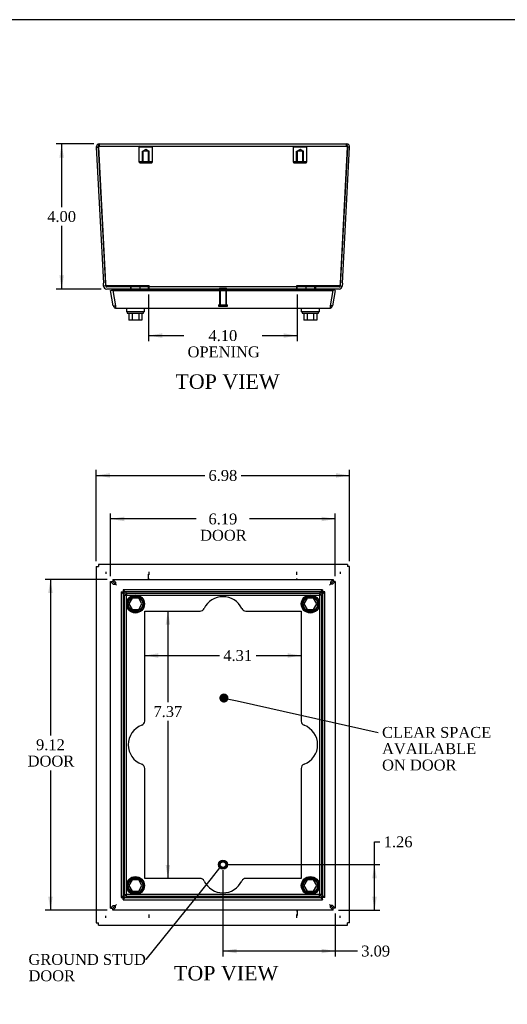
# Model space of a CAD drawing. Header units: inches. Extents: x 0.2 to 65.9, y -0.4 to 43.8.
# Tile 3 of 6: x 16.7 to 30.2, y 16.7 to 43.8. Entities that reach past the tile are written whole.
import ezdxf
from ezdxf import colors
from ezdxf.entities.mleader import LeaderData, LeaderLine
from ezdxf.enums import TextEntityAlignment as Align
from ezdxf.lldxf.tags import DXFTag
from ezdxf.math import Vec2, Vec3

# ---------------------------------------------------------------- set-up
doc = ezdxf.new("R2010")
doc.units = ezdxf.units.IN
doc.header["$MEASUREMENT"] = 0
for name, color, linetype in [('COM71389-3', 7, 'Continuous'), ('COM71390-3', 7, 'Continuous'), ('COM71396-3', 7, 'Continuous'), ('Default', 7, 'Continuous'), ('GSK88078', 7, 'Continuous'), ('SCS88040', 7, 'Continuous'), ('STD26154', 7, 'Continuous'), ('STD26202', 7, 'Continuous'), ('WAM88001', 7, 'Continuous')]:
    doc.layers.add(name, color=color, linetype=linetype)
doc.styles.add('SEACAD_Times_New_Roman', font='times.ttf')
tags = doc.linetypes.add('HIDDEN2', pattern=[0.1875, 0.125, -0.0625]).pattern_tags.tags
tags[6:7] = [DXFTag(74, 4), DXFTag(75, 0), DXFTag(340, '0'), DXFTag(46, 0.0), DXFTag(50, 0.0), DXFTag(44, 0.0), DXFTag(45, 0.0)]
tags[4:5] = [DXFTag(74, 4), DXFTag(75, 0), DXFTag(340, '0'), DXFTag(46, 0.0), DXFTag(50, 0.0), DXFTag(44, 0.0), DXFTag(45, 0.0)]
doc.dimstyles.new('HAMMOND_(_STH_-_48x32)', dxfattribs={"dimtxt": 0.3, "dimasz": 0.375, "dimexe": 0.15, "dimexo": 0.15, "dimgap": 0.075, "dimtad": 0, "dimtih": 1, "dimtoh": 1, "dimzin": 0, "dimdsep": 46, "dimtxsty": 'SEACAD_Times_New_Roman', "dimblk1": '_SE_FILLED', "dimblk2": '_SE_FILLED', "dimsah": 1, "dimcen": 0.15, "dimadec": 0, "dimazin": 0, "dimtfac": 0.8, "dimtofl": 0, "dimtmove": 0, "dimatfit": 3, "dimfxl": 1, "dimtolj": 1, "dimtzin": 0, "dimarcsym": 0})

# ---------------------------------------------------------------- blocks, each defined once
blk = doc.blocks.new('_SE_FILLED')
at = {"color": 0}
blk.add_line((0, 0), (-1, 0), dxfattribs=at)
blk.add_solid([(0, 0), (-1, -0.1665), (-1, 0.1665), (0, 0)], dxfattribs=at)
blk = doc.blocks.new('_DOT')
at = {"color": 0}
blk.add_line((0, 0), (-1, 0), dxfattribs=at)
at = {"color": 0, "const_width": 0.333}
blk.add_lwpolyline([(-0.1665, 0, 1), (0.1665, 0, 1)], format="xyb", close=True, dxfattribs=at)
blk = doc.blocks.new('SE')
at = {"layer": 'COM71389-3', "color": 7, "linetype": 'Continuous'}
for p, q in [((18.891, 28.817), (18.891, 28.76)), ((25.752, 28.817), (18.892, 28.817)), ((25.753, 28.817), (25.753, 28.76)), ((18.834, 28.76), (18.891, 28.76)), ((18.834, 28.759), (18.834, 18.933)), ((19.092, 28.616), (19.092, 28.559)), ((20.274, 28.405), (20.274, 28.553)), ((20.294, 28.53), (20.294, 28.616)), ((24.35, 28.616), (24.35, 28.53)), ((25.552, 28.616), (25.552, 28.559)), ((25.81, 28.76), (25.753, 28.76)), ((25.81, 18.933), (25.81, 28.759)), ((24.37, 19.286), (24.37, 19.139)), ((19.092, 19.076), (19.092, 19.133)), ((20.294, 19.076), (20.294, 19.162)), ((24.35, 19.162), (24.35, 19.076)), ((25.552, 19.076), (25.552, 19.133)), ((18.834, 18.932), (18.891, 18.932)), ((18.891, 18.875), (18.891, 18.932)), ((18.892, 18.875), (25.752, 18.875)), ((25.81, 18.932), (25.753, 18.932)), ((25.753, 18.875), (25.753, 18.932))]:
    blk.add_line(p, q, dxfattribs=at)
for points in [[(18.891, 28.817), (18.891, 28.817), (18.892, 28.817), (18.892, 28.817)], [(25.752, 28.817), (25.752, 28.817), (25.752, 28.817), (25.753, 28.817)], [(18.834, 28.759), (18.834, 28.759), (18.834, 28.759), (18.834, 28.76)], [(25.81, 28.76), (25.81, 28.759), (25.81, 28.759), (25.81, 28.759)], [(18.834, 18.932), (18.834, 18.932), (18.834, 18.933), (18.834, 18.933)], [(18.891, 18.875), (18.891, 18.875), (18.892, 18.875), (18.892, 18.875)], [(25.752, 18.875), (25.752, 18.875), (25.752, 18.875), (25.753, 18.875)], [(25.81, 18.933), (25.81, 18.933), (25.81, 18.932), (25.81, 18.932)]]:
    blk.add_open_spline(points, degree=3, dxfattribs=at)
at = {"layer": 'COM71390-3', "color": 7, "linetype": 'Continuous'}
for p, q in [((19.229, 28.349), (19.285, 28.349)), ((19.229, 19.343), (19.229, 28.349)), ((19.303, 28.275), (19.229, 28.349)), ((19.285, 28.405), (25.359, 28.405)), ((19.285, 28.405), (19.285, 28.349)), ((19.285, 28.405), (19.359, 28.331)), ((19.285, 28.349), (19.359, 28.275)), ((19.359, 28.275), (19.285, 28.349)), ((19.303, 28.275), (19.359, 28.275)), ((19.359, 28.331), (19.359, 28.275)), ((19.359, 28.275), (19.388, 28.247)), ((19.359, 28.275), (19.388, 28.247)), ((25.285, 28.275), (25.256, 28.247)), ((25.285, 28.275), (25.256, 28.247)), ((25.285, 28.331), (25.359, 28.405)), ((25.359, 28.349), (25.285, 28.275)), ((25.285, 28.275), (25.359, 28.349)), ((25.285, 28.331), (25.285, 28.275)), ((25.341, 28.275), (25.285, 28.275)), ((25.415, 28.349), (25.341, 28.275)), ((25.359, 28.405), (25.359, 28.349)), ((25.415, 28.349), (25.359, 28.349)), ((25.415, 28.349), (25.415, 19.343)), ((19.229, 19.343), (19.303, 19.417)), ((19.229, 19.343), (19.285, 19.343)), ((19.285, 19.343), (19.359, 19.417)), ((19.359, 19.416), (19.285, 19.343)), ((19.359, 19.36), (19.285, 19.286)), ((19.285, 19.286), (19.285, 19.343)), ((25.359, 19.286), (19.285, 19.286)), ((19.303, 19.417), (19.359, 19.417)), ((19.359, 19.416), (19.388, 19.445)), ((19.359, 19.417), (19.388, 19.445)), ((19.359, 19.36), (19.359, 19.416)), ((25.285, 19.416), (25.256, 19.445)), ((25.285, 19.417), (25.256, 19.445)), ((25.341, 19.417), (25.285, 19.417)), ((25.285, 19.417), (25.359, 19.343)), ((25.285, 19.36), (25.285, 19.416)), ((25.359, 19.343), (25.285, 19.416)), ((25.359, 19.286), (25.285, 19.36)), ((25.341, 19.417), (25.415, 19.343)), ((25.359, 19.286), (25.359, 19.343)), ((25.415, 19.343), (25.359, 19.343))]:
    blk.add_line(p, q, dxfattribs=at)
at = {"layer": 'COM71396-3', "color": 7, "linetype": 'HIDDEN2'}
for p, q in [((19.516, 28.056), (19.516, 19.636)), ((19.519, 28.06), (19.609, 27.97)), ((19.519, 28.06), (19.574, 28.06)), ((19.573, 28.056), (19.573, 19.636)), ((19.664, 28.026), (19.574, 28.115)), ((19.574, 28.115), (19.574, 28.06)), ((19.574, 28.06), (19.664, 27.97)), ((19.664, 27.97), (19.574, 28.06)), ((25.065, 28.118), (19.578, 28.118)), ((25.065, 28.061), (19.578, 28.061)), ((19.609, 19.721), (19.609, 27.97)), ((19.609, 27.97), (19.664, 27.97)), ((19.664, 28.026), (24.98, 28.026)), ((19.664, 28.026), (19.664, 27.97)), ((19.664, 19.721), (19.664, 27.97)), ((19.664, 27.97), (24.98, 27.97)), ((25.069, 28.115), (24.98, 28.026)), ((25.069, 28.06), (24.98, 27.97)), ((24.98, 27.97), (25.07, 28.06)), ((24.98, 28.026), (24.98, 27.97)), ((24.98, 27.97), (24.98, 19.721)), ((25.035, 27.97), (24.98, 27.97)), ((25.035, 27.97), (25.125, 28.06)), ((25.035, 27.97), (25.035, 19.721)), ((25.069, 28.115), (25.069, 28.06)), ((25.125, 28.06), (25.07, 28.06)), ((25.071, 19.636), (25.071, 28.056)), ((25.128, 19.636), (25.128, 28.056)), ((20.167, 27.532), (21.691, 27.532)), ((20.167, 24.501), (20.167, 27.532)), ((22.953, 27.532), (24.476, 27.532)), ((24.476, 27.532), (24.476, 24.501)), ((20.167, 20.16), (20.167, 23.19)), ((24.476, 23.19), (24.476, 20.16)), ((21.691, 20.16), (20.167, 20.16)), ((24.476, 20.16), (22.953, 20.16)), ((19.609, 19.721), (19.519, 19.632)), ((19.519, 19.632), (19.574, 19.632)), ((19.664, 19.721), (19.574, 19.632)), ((19.574, 19.632), (19.664, 19.721)), ((19.574, 19.577), (19.664, 19.666)), ((19.574, 19.577), (19.574, 19.632)), ((19.578, 19.631), (25.065, 19.631)), ((19.578, 19.574), (25.065, 19.574)), ((19.609, 19.721), (19.664, 19.721)), ((19.664, 19.666), (19.664, 19.721)), ((24.98, 19.721), (19.664, 19.721)), ((24.98, 19.666), (19.664, 19.666)), ((25.035, 19.721), (24.98, 19.721)), ((25.07, 19.632), (24.98, 19.721)), ((24.98, 19.666), (24.98, 19.721)), ((24.98, 19.721), (25.069, 19.632)), ((24.98, 19.666), (25.069, 19.577)), ((25.125, 19.632), (25.035, 19.721)), ((25.069, 19.577), (25.069, 19.632)), ((25.125, 19.632), (25.07, 19.632))]:
    blk.add_line(p, q, dxfattribs=at)
for centre in [(19.913, 27.729), (24.731, 27.729), (19.913, 19.963), (24.731, 19.963)]:
    blk.add_circle(centre, 0.2, dxfattribs=at)
for centre, radius, start, end in [((22.322, 27.354), 0.575, 25.649, 154.351), ((21.691, 27.657), 0.125, 270, 334.351), ((22.953, 27.657), 0.125, 205.649, 270), ((20.042, 24.501), 0.125, 290.531, 0), ((24.601, 24.501), 0.125, 180, 249.469), ((20.288, 23.846), 0.575, 110.531, 249.469), ((24.356, 23.846), 0.575, 290.531, 69.469), ((20.042, 23.19), 0.125, 0, 69.469), ((24.601, 23.19), 0.125, 110.531, 180), ((21.691, 20.035), 0.125, 25.649, 90), ((22.953, 20.035), 0.125, 90, 154.351), ((22.322, 20.338), 0.575, 205.649, 334.351)]:
    blk.add_arc(centre, radius, start, end, dxfattribs=at)
for points, knots in [([(19.519, 28.06), (19.516, 28.058), (19.515, 28.055), (19.52, 28.051), (19.526, 28.048), (19.542, 28.044), (19.552, 28.041), (19.576, 28.037), (19.589, 28.034), (19.602, 28.032)], [0, 0, 0, 0, 0.25, 0.25, 0.5, 0.5, 0.75, 0.75, 1, 1, 1, 1]), ([(19.574, 28.06), (19.573, 28.058), (19.573, 28.055), (19.575, 28.051), (19.576, 28.048), (19.582, 28.044), (19.585, 28.041), (19.593, 28.037), (19.598, 28.034), (19.602, 28.032)], [0, 0, 0, 0, 0.25, 0.25, 0.5, 0.5, 0.75, 0.75, 1, 1, 1, 1]), ([(19.602, 28.032), (19.6, 28.037), (19.597, 28.041), (19.593, 28.049), (19.591, 28.052), (19.586, 28.058), (19.584, 28.06), (19.579, 28.061), (19.577, 28.061), (19.574, 28.06)], [0, 0, 0, 0, 0.25, 0.25, 0.5, 0.5, 0.75, 0.75, 1, 1, 1, 1]), ([(19.602, 28.032), (19.6, 28.045), (19.597, 28.058), (19.593, 28.082), (19.591, 28.092), (19.586, 28.108), (19.584, 28.114), (19.58, 28.118), (19.579, 28.118), (19.578, 28.118)], [0, 0, 0, 0, 0.25, 0.25, 0.5, 0.5, 0.75, 0.75, 0.8572936, 0.8572936, 0.8572936, 0.8572936]), ([(25.069, 28.115), (25.067, 28.119), (25.065, 28.119), (25.06, 28.114), (25.058, 28.108), (25.053, 28.092), (25.051, 28.082), (25.046, 28.058), (25.044, 28.045), (25.042, 28.032)], [0, 0, 0, 0, 0.25, 0.25, 0.5, 0.5, 0.75, 0.75, 1, 1, 1, 1]), ([(25.069, 28.06), (25.067, 28.061), (25.065, 28.061), (25.06, 28.06), (25.058, 28.058), (25.053, 28.052), (25.051, 28.049), (25.046, 28.041), (25.044, 28.037), (25.042, 28.032)], [0, 0, 0, 0, 0.25, 0.25, 0.5, 0.5, 0.75, 0.75, 1, 1, 1, 1]), ([(25.042, 28.032), (25.046, 28.034), (25.05, 28.037), (25.058, 28.041), (25.062, 28.044), (25.067, 28.048), (25.069, 28.051), (25.071, 28.055), (25.071, 28.058), (25.07, 28.06)], [0, 0, 0, 0, 0.25, 0.25, 0.5, 0.5, 0.75, 0.75, 1, 1, 1, 1]), ([(25.042, 28.032), (25.055, 28.034), (25.068, 28.037), (25.091, 28.041), (25.102, 28.044), (25.118, 28.048), (25.123, 28.051), (25.127, 28.054), (25.128, 28.055), (25.128, 28.056)], [0, 0, 0, 0, 0.25, 0.25, 0.5, 0.5, 0.75, 0.75, 0.8572936, 0.8572936, 0.8572936, 0.8572936]), ([(19.602, 19.66), (19.589, 19.657), (19.576, 19.655), (19.552, 19.65), (19.542, 19.648), (19.526, 19.643), (19.52, 19.641), (19.517, 19.638), (19.516, 19.637), (19.516, 19.636)], [0, 0, 0, 0, 0.25, 0.25, 0.5, 0.5, 0.75, 0.75, 0.8572936, 0.8572936, 0.8572936, 0.8572936]), ([(19.602, 19.66), (19.598, 19.657), (19.593, 19.655), (19.585, 19.65), (19.582, 19.648), (19.576, 19.643), (19.575, 19.641), (19.573, 19.636), (19.573, 19.634), (19.574, 19.632)], [0, 0, 0, 0, 0.25, 0.25, 0.5, 0.5, 0.75, 0.75, 1, 1, 1, 1]), ([(19.574, 19.632), (19.577, 19.631), (19.579, 19.63), (19.584, 19.632), (19.586, 19.634), (19.591, 19.639), (19.593, 19.643), (19.597, 19.651), (19.6, 19.655), (19.602, 19.66)], [0, 0, 0, 0, 0.25, 0.25, 0.5, 0.5, 0.75, 0.75, 1, 1, 1, 1]), ([(19.578, 19.574), (19.579, 19.574), (19.58, 19.574), (19.584, 19.578), (19.586, 19.583), (19.591, 19.599), (19.593, 19.61), (19.597, 19.633), (19.6, 19.647), (19.602, 19.66)], [0.1427064, 0.1427064, 0.1427064, 0.1427064, 0.25, 0.25, 0.5, 0.5, 0.75, 0.75, 1, 1, 1, 1]), ([(25.125, 19.632), (25.128, 19.634), (25.128, 19.636), (25.123, 19.641), (25.118, 19.643), (25.102, 19.648), (25.091, 19.65), (25.068, 19.655), (25.055, 19.657), (25.042, 19.66)], [0, 0, 0, 0, 0.25, 0.25, 0.5, 0.5, 0.75, 0.75, 1, 1, 1, 1]), ([(25.07, 19.632), (25.071, 19.634), (25.071, 19.636), (25.069, 19.641), (25.067, 19.643), (25.062, 19.648), (25.058, 19.65), (25.05, 19.655), (25.046, 19.657), (25.042, 19.66)], [0, 0, 0, 0, 0.25, 0.25, 0.5, 0.5, 0.75, 0.75, 1, 1, 1, 1]), ([(25.042, 19.66), (25.044, 19.647), (25.046, 19.633), (25.051, 19.61), (25.053, 19.599), (25.058, 19.583), (25.06, 19.578), (25.063, 19.574), (25.064, 19.574), (25.065, 19.574)], [0, 0, 0, 0, 0.25, 0.25, 0.5, 0.5, 0.75, 0.75, 0.8572936, 0.8572936, 0.8572936, 0.8572936]), ([(25.042, 19.66), (25.044, 19.655), (25.046, 19.651), (25.051, 19.643), (25.053, 19.639), (25.058, 19.634), (25.06, 19.632), (25.065, 19.63), (25.067, 19.631), (25.069, 19.632)], [0, 0, 0, 0, 0.25, 0.25, 0.5, 0.5, 0.75, 0.75, 1, 1, 1, 1])]:
    blk.add_open_spline(points, degree=3, knots=knots, dxfattribs=at)
for points in [[(19.578, 28.118), (19.577, 28.118), (19.575, 28.117), (19.574, 28.115)], [(25.128, 28.056), (25.127, 28.058), (25.126, 28.059), (25.125, 28.06)], [(19.516, 19.635), (19.516, 19.634), (19.517, 19.633), (19.519, 19.632)], [(19.574, 19.577), (19.575, 19.575), (19.577, 19.574), (19.578, 19.574)], [(25.066, 19.574), (25.067, 19.574), (25.068, 19.575), (25.069, 19.577)]]:
    blk.add_open_spline(points, degree=3, dxfattribs=at)
at = {"layer": 'GSK88078', "color": 7, "linetype": 'Continuous'}
for p, q in [((19.333, 28.301), (19.333, 28.301)), ((20.274, 28.434), (20.294, 28.434)), ((24.35, 28.434), (24.37, 28.434)), ((25.31, 28.301), (25.31, 28.301)), ((19.333, 19.391), (19.333, 19.391)), ((25.31, 19.391), (25.31, 19.391)), ((24.37, 19.258), (24.35, 19.258))]:
    blk.add_line(p, q, dxfattribs=at)
at = {"layer": 'SCS88040', "color": 7, "linetype": 'Continuous'}
for p, q in [((19.822, 27.885), (19.732, 27.729)), ((19.732, 27.729), (19.822, 27.573)), ((20.002, 27.885), (19.822, 27.885)), ((20.092, 27.729), (20.002, 27.885)), ((20.002, 27.573), (20.092, 27.729)), ((24.641, 27.885), (24.551, 27.729)), ((24.551, 27.729), (24.641, 27.573)), ((24.821, 27.885), (24.641, 27.885)), ((24.911, 27.729), (24.821, 27.885)), ((24.821, 27.573), (24.911, 27.729)), ((19.822, 27.573), (20.002, 27.573)), ((24.641, 27.573), (24.821, 27.573)), ((19.822, 20.119), (19.732, 19.963)), ((20.002, 20.119), (19.822, 20.119)), ((20.092, 19.963), (20.002, 20.119)), ((24.641, 20.119), (24.551, 19.963)), ((24.821, 20.119), (24.641, 20.119)), ((24.911, 19.963), (24.821, 20.119)), ((19.732, 19.963), (19.822, 19.807)), ((20.002, 19.807), (20.092, 19.963)), ((24.551, 19.963), (24.641, 19.807)), ((24.821, 19.807), (24.911, 19.963)), ((19.822, 19.807), (20.002, 19.807)), ((24.641, 19.807), (24.821, 19.807))]:
    blk.add_line(p, q, dxfattribs=at)
for centre in [(19.912, 27.729), (24.731, 27.729), (19.912, 19.963), (24.731, 19.963)]:
    blk.add_circle(centre, 0.225, dxfattribs=at)
at = {"layer": 'STD26202', "color": 7, "linetype": 'HIDDEN2'}
for radius in [0.125, 0.095, 0.0759]:
    blk.add_circle((22.322, 20.542), radius, dxfattribs=at)
at = {"layer": 'WAM88001', "color": 7, "linetype": 'Continuous'}
for centre in [(19.912, 27.729), (24.731, 27.729), (19.912, 19.963), (24.731, 19.963)]:
    blk.add_circle(centre, 0.25, dxfattribs=at)
blk = doc.blocks.new('SE1')
at = {"layer": 'COM71389-3', "color": 7, "linetype": 'Continuous'}
for p, q in [((18.834, 40.322), (18.891, 40.325)), ((18.834, 40.322), (19.03, 36.573)), ((18.891, 40.325), (18.891, 40.323)), ((18.891, 40.322), (18.891, 40.325)), ((19.092, 36.494), (18.891, 40.322)), ((18.92, 40.412), (25.724, 40.412)), ((25.753, 40.322), (25.552, 36.494)), ((25.613, 36.573), (25.81, 40.322)), ((25.753, 40.322), (25.753, 40.325)), ((25.81, 40.322), (25.753, 40.325)), ((25.753, 40.323), (25.753, 40.325)), ((19.035, 36.494), (19.03, 36.573)), ((19.092, 36.497), (19.035, 36.494)), ((20.294, 36.494), (19.092, 36.494)), ((20.274, 36.469), (19.121, 36.469)), ((20.274, 36.412), (19.121, 36.412)), ((20.274, 36.412), (20.274, 36.469)), ((20.294, 36.412), (20.294, 36.494)), ((24.35, 36.412), (20.294, 36.412)), ((25.552, 36.494), (24.35, 36.494)), ((24.35, 36.494), (24.35, 36.412)), ((24.37, 36.412), (24.37, 36.469)), ((25.523, 36.469), (24.37, 36.469)), ((25.523, 36.412), (24.37, 36.412)), ((25.552, 36.497), (25.609, 36.494)), ((25.613, 36.573), (25.609, 36.494))]:
    blk.add_line(p, q, dxfattribs=at)
at = {"layer": 'COM71389-3', "color": 7, "linetype": 'HIDDEN2'}
for p, q in [((19.092, 36.497), (18.891, 40.325)), ((18.891, 40.323), (19.087, 36.576)), ((18.92, 40.355), (18.92, 40.412)), ((18.92, 40.355), (25.724, 40.355)), ((25.753, 40.325), (25.552, 36.497)), ((25.556, 36.576), (25.753, 40.323)), ((25.724, 40.355), (25.724, 40.412)), ((19.087, 36.576), (19.092, 36.497)), ((19.092, 36.497), (19.092, 36.497)), ((19.092, 36.494), (19.092, 36.497)), ((20.294, 36.497), (19.092, 36.497)), ((19.774, 36.469), (19.774, 36.412)), ((19.786, 36.469), (19.786, 36.412)), ((20.039, 36.412), (20.039, 36.469)), ((20.294, 36.497), (20.294, 36.494)), ((24.35, 36.469), (20.294, 36.469)), ((24.35, 36.497), (24.35, 36.494)), ((25.552, 36.497), (24.35, 36.497)), ((24.605, 36.469), (24.605, 36.412)), ((24.858, 36.412), (24.858, 36.469)), ((24.87, 36.469), (24.87, 36.412)), ((25.552, 36.497), (25.556, 36.576)), ((25.552, 36.494), (25.552, 36.497)), ((25.552, 36.497), (25.552, 36.497))]:
    blk.add_line(p, q, dxfattribs=at)
at = {"layer": 'COM71389-3', "color": 7, "linetype": 'Continuous'}
for centre, radius, start, end in [((18.92, 40.326), 0.086, 90, 183), ((18.92, 40.326), 0.029, 151.8516, 183), ((25.724, 40.326), 0.086, 357, 90), ((25.724, 40.326), 0.029, 357, 28.4771), ((19.121, 36.498), 0.086, 183, 270), ((19.121, 36.498), 0.029, 188.9286, 270), ((25.523, 36.498), 0.086, 270, 357), ((25.523, 36.498), 0.029, 270, 351.0714)]:
    blk.add_arc(centre, radius, start, end, dxfattribs=at)
at = {"layer": 'COM71389-3', "color": 7, "linetype": 'HIDDEN2'}
for centre, start, end in [((18.92, 40.326), 90, 151.8516), ((25.724, 40.326), 28.4771, 90), ((19.121, 36.498), 183, 188.9286), ((25.523, 36.498), 351.0714, 357)]:
    blk.add_arc(centre, 0.029, start, end, dxfattribs=at)
at = {"layer": 'COM71389-3', "color": 7, "linetype": 'Continuous'}
for points in [[(18.891, 40.322), (18.892, 40.328), (18.893, 40.334), (18.896, 40.345), (18.897, 40.351), (18.899, 40.362), (18.901, 40.367), (18.903, 40.377), (18.904, 40.381), (18.908, 40.394), (18.91, 40.401), (18.914, 40.408), (18.915, 40.409), (18.918, 40.412), (18.919, 40.412), (18.92, 40.412)], [(25.724, 40.412), (25.725, 40.412), (25.726, 40.412), (25.729, 40.409), (25.73, 40.408), (25.732, 40.403), (25.733, 40.4), (25.736, 40.394), (25.737, 40.39), (25.741, 40.377), (25.743, 40.367), (25.747, 40.351), (25.748, 40.345), (25.75, 40.334), (25.751, 40.328), (25.753, 40.322)]]:
    blk.add_open_spline(points, degree=3, knots=[0, 0, 0, 0, 0.125, 0.125, 0.25, 0.25, 0.375, 0.375, 0.5, 0.5, 0.75, 0.75, 0.875, 0.875, 1, 1, 1, 1], dxfattribs=at)
at = {"layer": 'COM71389-3', "color": 7, "linetype": 'HIDDEN2'}
for points in [[(18.891, 40.325), (18.893, 40.329), (18.896, 40.333), (18.901, 40.34), (18.903, 40.343), (18.91, 40.352), (18.915, 40.355), (18.92, 40.355)], [(25.724, 40.355), (25.726, 40.355), (25.729, 40.355), (25.733, 40.351), (25.736, 40.349), (25.743, 40.341), (25.748, 40.333), (25.753, 40.325)]]:
    blk.add_open_spline(points, degree=3, knots=[0, 0, 0, 0, 0.25, 0.25, 0.5, 0.5, 1, 1, 1, 1], dxfattribs=at)
at = {"layer": 'COM71390-3', "color": 7, "linetype": 'Continuous'}
for p, q in [((19.229, 36.37), (19.285, 36.38)), ((19.285, 36.37), (19.285, 36.38)), ((19.285, 36.38), (19.285, 36.38)), ((25.415, 36.37), (25.359, 36.38)), ((25.359, 36.38), (25.359, 36.38)), ((25.359, 36.37), (25.359, 36.38)), ((19.303, 35.951), (19.229, 36.37)), ((19.285, 36.37), (25.359, 36.37)), ((19.285, 36.37), (19.359, 35.951)), ((25.285, 35.951), (25.359, 36.37)), ((25.415, 36.37), (25.341, 35.951)), ((19.303, 35.951), (19.357, 35.961)), ((19.359, 35.885), (19.359, 35.952)), ((19.359, 35.951), (19.359, 35.885)), ((19.388, 35.88), (25.256, 35.88)), ((25.285, 35.885), (25.285, 35.952)), ((25.285, 35.951), (25.285, 35.885)), ((25.341, 35.951), (25.286, 35.961))]:
    blk.add_line(p, q, dxfattribs=at)
for centre, start, end in [((19.388, 35.966), 190, 250.6045), ((19.388, 35.966), 250.6045, 270), ((25.256, 35.966), 270, 289.3955), ((25.256, 35.966), 289.3955, 350)]:
    blk.add_arc(centre, 0.086, start, end, dxfattribs=at)
for centre, start_param, end_param in [((19.388, 35.966), 2.803078, 3.141593), ((25.256, 35.966), 3.141593, 3.480107)]:
    blk.add_ellipse(centre, major_axis=(0, 0.086), ratio=0.996101, start_param=start_param, end_param=end_param, dxfattribs=at)
at = {"layer": 'GSK88078', "color": 7, "linetype": 'Continuous'}
for p, q in [((19.237, 36.494), (19.244, 36.469)), ((19.259, 36.412), (19.268, 36.38)), ((25.376, 36.38), (19.268, 36.38)), ((25.376, 36.38), (25.384, 36.412)), ((25.4, 36.469), (25.406, 36.494))]:
    blk.add_line(p, q, dxfattribs=at)
at = {"layer": 'SCS88040', "color": 7, "linetype": 'Continuous'}
for p, q in [((19.687, 35.787), (19.687, 35.747)), ((19.687, 35.747), (20.137, 35.747)), ((19.732, 35.747), (19.732, 35.553)), ((19.822, 35.747), (19.822, 35.553)), ((20.002, 35.747), (20.002, 35.553)), ((20.092, 35.747), (20.092, 35.553)), ((20.137, 35.747), (20.137, 35.787)), ((24.506, 35.787), (24.506, 35.747)), ((24.506, 35.747), (24.956, 35.747)), ((24.551, 35.747), (24.551, 35.553)), ((24.641, 35.747), (24.641, 35.553)), ((24.821, 35.747), (24.821, 35.553)), ((24.911, 35.747), (24.911, 35.553)), ((24.956, 35.747), (24.956, 35.787)), ((19.822, 35.553), (19.732, 35.553)), ((20.002, 35.553), (19.822, 35.553)), ((20.092, 35.553), (20.002, 35.553)), ((24.641, 35.553), (24.551, 35.553)), ((24.821, 35.553), (24.641, 35.553)), ((24.911, 35.553), (24.821, 35.553))]:
    blk.add_line(p, q, dxfattribs=at)
at = {"layer": 'STD26154', "color": 7, "linetype": 'HIDDEN2'}
for p, q in [((20.029, 40.355), (20.009, 40.335)), ((20.009, 40.335), (20.384, 40.335)), ((20.009, 40.335), (20.009, 39.915)), ((20.102, 40.215), (20.119, 40.215)), ((20.102, 39.895), (20.102, 40.215)), ((20.197, 40.262), (20.119, 40.215)), ((20.275, 40.215), (20.119, 40.215)), ((20.119, 40.215), (20.119, 39.895)), ((20.275, 40.215), (20.197, 40.262)), ((20.275, 39.895), (20.275, 40.215)), ((20.292, 40.215), (20.275, 40.215)), ((20.292, 39.895), (20.292, 40.215)), ((20.384, 40.335), (20.364, 40.355)), ((20.384, 39.915), (20.384, 40.335)), ((24.279, 40.355), (24.259, 40.335)), ((24.259, 40.335), (24.634, 40.335)), ((24.259, 40.335), (24.259, 39.915)), ((24.352, 40.215), (24.369, 40.215)), ((24.352, 39.895), (24.352, 40.215)), ((24.447, 40.262), (24.369, 40.215)), ((24.525, 40.215), (24.369, 40.215)), ((24.369, 40.215), (24.369, 39.895)), ((24.525, 40.215), (24.447, 40.262)), ((24.525, 39.895), (24.525, 40.215)), ((24.542, 40.215), (24.525, 40.215)), ((24.542, 39.895), (24.542, 40.215)), ((24.634, 40.335), (24.614, 40.355)), ((24.634, 39.915), (24.634, 40.335)), ((20.384, 39.915), (20.009, 39.915)), ((20.009, 39.915), (20.029, 39.895)), ((20.364, 39.895), (20.384, 39.915)), ((24.634, 39.915), (24.259, 39.915)), ((24.259, 39.915), (24.279, 39.895)), ((24.614, 39.895), (24.634, 39.915)), ((20.029, 39.895), (20.364, 39.895)), ((24.279, 39.895), (24.614, 39.895))]:
    blk.add_line(p, q, dxfattribs=at)
at = {"layer": 'STD26202', "color": 7, "linetype": 'HIDDEN2'}
for p, q in [((22.227, 36.437), (22.417, 36.437)), ((22.227, 36.437), (22.227, 35.972)), ((22.246, 36.437), (22.246, 35.972)), ((22.398, 36.437), (22.398, 35.972)), ((22.417, 35.972), (22.417, 36.437)), ((22.197, 35.972), (22.447, 35.972)), ((22.197, 35.972), (22.197, 35.937)), ((22.197, 35.937), (22.447, 35.937)), ((22.447, 35.937), (22.447, 35.972))]:
    blk.add_line(p, q, dxfattribs=at)
at = {"layer": 'WAM88001', "color": 7, "linetype": 'Continuous'}
for p, q in [((19.662, 35.88), (19.662, 35.787)), ((20.162, 35.787), (20.162, 35.88)), ((24.481, 35.88), (24.481, 35.787)), ((24.981, 35.787), (24.981, 35.88)), ((20.162, 35.787), (19.662, 35.787)), ((24.981, 35.787), (24.481, 35.787))]:
    blk.add_line(p, q, dxfattribs=at)
blk = doc.blocks.new('DMBLK48')
at = {"layer": 'Default', "linetype": 'Continuous', "transparency": 16777216}
for points in [[(17.509, 28.03), (17.634, 28.03), (17.572, 28.405)], [(17.509, 19.661), (17.572, 19.286), (17.634, 19.661)]]:
    blk.add_hatch(color=7, dxfattribs=at).paths.add_polyline_path(points)
at = {"layer": 'Default', "color": 7, "linetype": 'Continuous', "transparency": 16777216}
for p, q in [((19.135, 28.405), (17.422, 28.405)), ((17.572, 28.405), (17.572, 24.101)), ((17.572, 23.141), (17.572, 19.286)), ((19.135, 19.286), (17.422, 19.286))]:
    blk.add_line(p, q, dxfattribs=at)
at = {"layer": 'Default', "color": 7, "linetype": 'Continuous', "transparency": 16777216, "style": 'SEACAD_Times_New_Roman'}
for s, p in [('9.12', (17.174, 23.996)), ('DOOR', (16.943, 23.546))]:
    blk.add_text(s, height=0.3, dxfattribs=at).set_placement(p, align=Align.TOP_LEFT)
blk = doc.blocks.new('DMBLK49')
at = {"layer": 'Default', "linetype": 'Continuous', "transparency": 16777216}
for points in [[(26.56, 20.167), (26.497, 20.542), (26.435, 20.167)], [(26.56, 19.661), (26.435, 19.661), (26.497, 19.286)]]:
    blk.add_hatch(color=7, dxfattribs=at).paths.add_polyline_path(points)
at = {"layer": 'Default', "color": 7, "linetype": 'Continuous', "transparency": 16777216}
for p, q in [((26.497, 21.169), (26.647, 21.169)), ((26.497, 19.286), (26.497, 21.169)), ((22.472, 20.542), (26.647, 20.542)), ((25.509, 19.286), (26.647, 19.286))]:
    blk.add_line(p, q, dxfattribs=at)
at = {"layer": 'Default', "color": 7, "linetype": 'Continuous', "transparency": 16777216, "style": 'SEACAD_Times_New_Roman'}
blk.add_text('1.26', height=0.3, dxfattribs=at).set_placement((26.752, 21.319), align=Align.TOP_LEFT)
blk = doc.blocks.new('DMBLK50')
at = {"layer": 'Default', "linetype": 'Continuous', "transparency": 16777216}
for points in [[(22.697, 18.096), (22.697, 18.221), (22.322, 18.159)], [(25.04, 18.096), (25.415, 18.159), (25.04, 18.221)]]:
    blk.add_hatch(color=7, dxfattribs=at).paths.add_polyline_path(points)
at = {"layer": 'Default', "color": 7, "linetype": 'Continuous', "transparency": 16777216}
for p, q in [((22.322, 20.392), (22.322, 18.009)), ((25.415, 19.193), (25.415, 18.009)), ((26.028, 18.159), (22.322, 18.159))]:
    blk.add_line(p, q, dxfattribs=at)
at = {"layer": 'Default', "color": 7, "linetype": 'Continuous', "transparency": 16777216, "style": 'SEACAD_Times_New_Roman'}
blk.add_text('3.09', height=0.3, dxfattribs=at).set_placement((26.133, 18.309), align=Align.TOP_LEFT)
blk = doc.blocks.new('DMBLK51')
at = {"layer": 'Default', "linetype": 'Continuous', "transparency": 16777216}
for points in [[(20.542, 26.369), (20.167, 26.307), (20.542, 26.244)], [(24.101, 26.369), (24.101, 26.244), (24.476, 26.307)]]:
    blk.add_hatch(color=7, dxfattribs=at).paths.add_polyline_path(points)
at = {"layer": 'Default', "color": 7, "linetype": 'Continuous', "transparency": 16777216}
for p, q in [((20.167, 26.307), (22.227, 26.307)), ((23.234, 26.307), (24.476, 26.307))]:
    blk.add_line(p, q, dxfattribs=at)
at = {"layer": 'Default', "color": 7, "linetype": 'Continuous', "transparency": 16777216, "style": 'SEACAD_Times_New_Roman'}
blk.add_text('4.31', height=0.3, dxfattribs=at).set_placement((22.332, 26.457), align=Align.TOP_LEFT)
blk = doc.blocks.new('DMBLK52')
at = {"layer": 'Default', "linetype": 'Continuous', "transparency": 16777216}
for points in [[(20.744, 27.157), (20.869, 27.157), (20.806, 27.532)], [(20.744, 20.535), (20.806, 20.16), (20.869, 20.535)]]:
    blk.add_hatch(color=7, dxfattribs=at).paths.add_polyline_path(points)
at = {"layer": 'Default', "color": 7, "linetype": 'Continuous', "transparency": 16777216}
for p, q in [((20.806, 27.532), (20.806, 25.017)), ((20.806, 24.507), (20.806, 20.16))]:
    blk.add_line(p, q, dxfattribs=at)
at = {"layer": 'Default', "color": 7, "linetype": 'Continuous', "transparency": 16777216, "style": 'SEACAD_Times_New_Roman'}
blk.add_text('7.37', height=0.3, dxfattribs=at).set_placement((20.408, 24.912), align=Align.TOP_LEFT)
blk = doc.blocks.new('DMBLK53')
at = {"layer": 'Default', "linetype": 'Continuous', "transparency": 16777216}
for points in [[(17.818, 40.037), (17.943, 40.037), (17.88, 40.412)], [(17.818, 36.787), (17.88, 36.412), (17.943, 36.787)]]:
    blk.add_hatch(color=7, dxfattribs=at).paths.add_polyline_path(points)
at = {"layer": 'Default', "color": 7, "linetype": 'Continuous', "transparency": 16777216}
for p, q in [((18.77, 40.412), (17.73, 40.412)), ((17.88, 40.412), (17.88, 38.667)), ((17.88, 38.157), (17.88, 36.412)), ((18.971, 36.412), (17.73, 36.412))]:
    blk.add_line(p, q, dxfattribs=at)
at = {"layer": 'Default', "color": 7, "linetype": 'Continuous', "transparency": 16777216, "style": 'SEACAD_Times_New_Roman'}
blk.add_text('4.00', height=0.3, dxfattribs=at).set_placement((17.482, 38.562), align=Align.TOP_LEFT)
blk = doc.blocks.new('DMBLK54')
at = {"layer": 'Default', "linetype": 'Continuous', "transparency": 16777216}
for points in [[(20.649, 35.066), (20.649, 35.191), (20.274, 35.129)], [(23.995, 35.066), (24.37, 35.129), (23.995, 35.191)]]:
    blk.add_hatch(color=7, dxfattribs=at).paths.add_polyline_path(points)
at = {"layer": 'Default', "color": 7, "linetype": 'Continuous', "transparency": 16777216}
for p, q in [((20.274, 36.262), (20.274, 34.979)), ((24.37, 36.262), (24.37, 34.979)), ((20.274, 35.129), (21.243, 35.129)), ((23.401, 35.129), (24.37, 35.129))]:
    blk.add_line(p, q, dxfattribs=at)
at = {"layer": 'Default', "color": 7, "linetype": 'Continuous', "transparency": 16777216, "style": 'SEACAD_Times_New_Roman'}
for s, p in [('4.10', (21.924, 35.279)), ('OPENING', (21.348, 34.829))]:
    blk.add_text(s, height=0.3, dxfattribs=at).set_placement(p, align=Align.TOP_LEFT)
blk = doc.blocks.new('DMBLK68')
at = {"layer": 'Default', "linetype": 'Continuous', "transparency": 16777216}
for points in [[(19.209, 31.335), (18.834, 31.273), (19.209, 31.21)], [(25.435, 31.335), (25.435, 31.21), (25.81, 31.273)]]:
    blk.add_hatch(color=7, dxfattribs=at).paths.add_polyline_path(points)
at = {"layer": 'Default', "color": 7, "linetype": 'Continuous', "transparency": 16777216}
for p, q in [((18.834, 28.909), (18.834, 31.423)), ((18.834, 31.273), (21.819, 31.273)), ((22.825, 31.273), (25.81, 31.273)), ((25.81, 28.909), (25.81, 31.423))]:
    blk.add_line(p, q, dxfattribs=at)
at = {"layer": 'Default', "color": 7, "linetype": 'Continuous', "transparency": 16777216, "style": 'SEACAD_Times_New_Roman'}
blk.add_text('6.98', height=0.3, dxfattribs=at).set_placement((21.924, 31.423), align=Align.TOP_LEFT)
blk = doc.blocks.new('DMBLK69')
at = {"layer": 'Default', "linetype": 'Continuous', "transparency": 16777216}
for points in [[(19.604, 30.135), (19.229, 30.073), (19.604, 30.01)], [(25.04, 30.135), (25.04, 30.01), (25.415, 30.073)]]:
    blk.add_hatch(color=7, dxfattribs=at).paths.add_polyline_path(points)
at = {"layer": 'Default', "color": 7, "linetype": 'Continuous', "transparency": 16777216}
for p, q in [((19.229, 28.499), (19.229, 30.223)), ((25.415, 28.499), (25.415, 30.223)), ((21.588, 30.073), (19.229, 30.073)), ((25.415, 30.073), (23.056, 30.073))]:
    blk.add_line(p, q, dxfattribs=at)
at = {"layer": 'Default', "color": 7, "linetype": 'Continuous', "transparency": 16777216, "style": 'SEACAD_Times_New_Roman'}
for s, p in [('6.19', (21.924, 30.223)), ('DOOR', (21.693, 29.773))]:
    blk.add_text(s, height=0.3, dxfattribs=at).set_placement(p, align=Align.TOP_LEFT)
blk = doc.blocks.new('BORDER')
at = {"layer": 'Default', "color": 7, "linetype": 'Continuous'}
blk.add_line((0, 27.86), (-41.86, 27.86), dxfattribs=at)

msp = doc.modelspace()

# ---------------------------------------------------------------- block references
at = {"layer": 'Default', "color": 7, "xscale": 1.57, "yscale": 1.57, "zscale": 1.57}
msp.add_blockref('BORDER', (65.889, 0.099), dxfattribs=at)
at = {"layer": 'Default'}
for name in ['SE1', 'SE']:
    msp.add_blockref(name, (0, 0), dxfattribs=at)

# ---------------------------------------------------------------- texts
at = {"layer": 'Default', "color": 7, "linetype": 'Continuous', "style": 'SEACAD_Times_New_Roman'}
for p in [(21.014, 34.06), (20.976, 17.747)]:
    msp.add_text('TOP VIEW', height=0.4, dxfattribs=at).set_placement(p, align=Align.TOP_LEFT)

# ---------------------------------------------------------------- dimensions: what is measured, and where the dimension line sits
at = {"layer": 'Default', "color": 7, "linetype": 'Continuous'}
for base, p1, p2, angle, text, picture, middle, dimtype in [((17.88, 36.412), (18.92, 40.412), (19.121, 36.412), 90, '\\A1;<>', 'DMBLK53', (17.88, 38.412), 160), ((20.274, 35.129), (20.274, 36.412), (24.37, 36.412), 0, '\\A1;<>\\POPENING', 'DMBLK54', (22.322, 35.129), 161), ((18.834, 31.273), (18.834, 28.759), (25.81, 28.759), 0, '\\A1;<>', 'DMBLK68', (22.322, 31.273), 161), ((25.415, 30.073), (25.415, 28.349), (19.229, 28.349), 180, '\\A1;<>\\PDOOR', 'DMBLK69', (22.322, 30.073), 161), ((17.572, 28.405), (19.285, 28.405), (19.285, 19.286), 270, '\\A1;<>\\PDOOR', 'DMBLK48', (17.572, 23.846), 161), ((20.806, 20.16), (21.691, 27.532), (20.929, 20.16), 90, '\\A1;<>', 'DMBLK52', (20.806, 24.762), 160), ((20.167, 26.307), (20.167, 24.501), (24.476, 24.501), 0, '\\A1;<>', 'DMBLK51', (22.731, 26.307), 161)]:
    dim = msp.add_linear_dim(base=base, p1=p1, p2=p2, angle=angle, text=text, dimstyle='HAMMOND_(_STH_-_48x32)', dxfattribs=at)
    dim.commit()
    dim.dimension.update_dxf_attribs({"geometry": picture, "text_midpoint": middle, "dimtype": dimtype})
dim = msp.add_linear_dim(base=(26.497, 20.542), p1=(25.359, 19.286), p2=(22.322, 20.542), angle=90, text='\\A1;<>', dimstyle='HAMMOND_(_STH_-_48x32)', override={"dimtmove": 1}, dxfattribs=at)
dim.commit()
dim.dimension.update_dxf_attribs({"geometry": 'DMBLK49', "text_midpoint": (26.647, 21.169), "dimtype": 160})
dim = msp.add_linear_dim(base=(22.322, 18.159), p1=(25.415, 19.343), p2=(22.322, 20.542), text='\\A1;<>', dimstyle='HAMMOND_(_STH_-_48x32)', dxfattribs=at)
dim.commit()
dim.dimension.update_dxf_attribs({"geometry": 'DMBLK50', "text_midpoint": (26.028, 18.159), "dimtype": 160})

# ---------------------------------------------------------------- leaders
ml = msp.add_multileader_mtext('Standard', dxfattribs=at)
ml.set_content('{\\pxsm0.9;\\fTimes New Roman|b0||i0||c0|p34;\\W1.;CLEAR SPACE\\PAVAILABLE\\PON DOOR\\P}', color=7)
ml.set_leader_properties()
ml.set_arrow_properties(name='DOT')
ml.build(insert=Vec2(0, 0))
ml.multileader.update_dxf_attribs({"dogleg_length": 0, "arrow_head_size": 0.375})
ctx = ml.context
ctx.base_point, ctx.char_height, ctx.arrow_head_size, ctx.landing_gap_size = Vec3(26.615, 24.125), 0.3, 0.375, 0.105
notes = []
notes.append((ctx, [(0, (1, 1, 0), (26.6, 24.185), (1, 0), 0, [(0, [(22.35, 25.135)], 0, [])])]))
ctx.mtext.insert = Vec3(26.705, 24.338)
ml = msp.add_multileader_mtext('Standard', dxfattribs=at)
ml.set_content('{\\pxsm0.9;\\fTimes New Roman|b0||i0||c0|p34;\\W1.;GROUND STUD\\PDOOR\\P}', color=7)
ml.set_leader_properties()
ml.set_arrow_properties(name='_SE_FILLED')
ml.build(insert=Vec2(0, 0))
ml.multileader.update_dxf_attribs({"dogleg_length": 0, "arrow_head_size": 0.375})
ctx = ml.context
ctx.base_point, ctx.char_height, ctx.arrow_head_size, ctx.landing_gap_size = Vec3(16.875, 17.864), 0.3, 0.375, 0.105
notes.append((ctx, [(0, (1, 1, 0), (20.202, 17.924), (-1, 0), 0, [(0, [(22.232, 20.454)], 0, [])])]))
ctx.mtext.insert = Vec3(16.965, 18.077)
for ctx, leaders in notes:
    for number, flags, end, landing, length, lines in leaders:
        leader = LeaderData()
        leader.index, (leader.has_last_leader_line, leader.has_dogleg_vector, leader.attachment_direction) = number, flags
        leader.last_leader_point, leader.dogleg_vector, leader.dogleg_length = Vec3(end), Vec3(landing), length
        for number, points, colour, breaks in lines:
            line = LeaderLine()
            line.index, line.vertices, line.color, line.breaks = number, Vec3.list(points), colors.encode_raw_color(colour), breaks
            leader.lines.append(line)
        ctx.leaders.append(leader)

doc.saveas('drawing.dxf')
